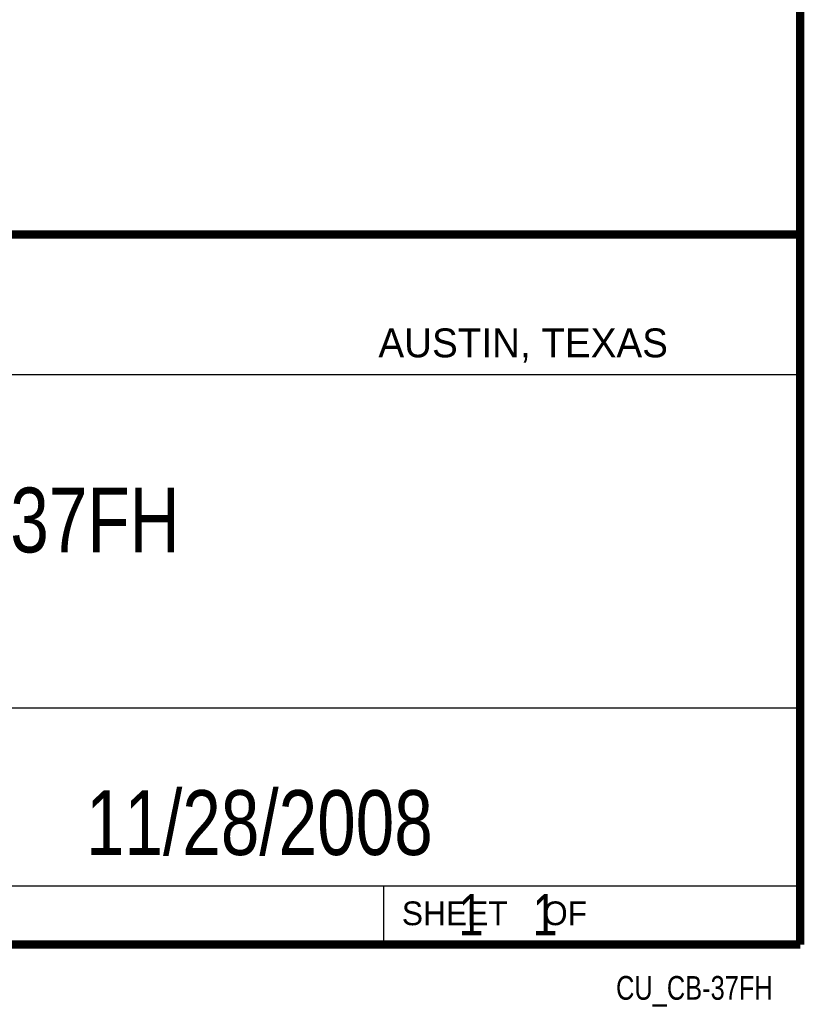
# Model space of a CAD drawing. Header units: inches. Extents: x 0.2 to 16.8, y 0.1 to 10.8.
# Tile 9 of 10: x 14.9 to 16.8, y 0.1 to 2.5. Entities that reach past the tile are written whole.
import ezdxf
from ezdxf.enums import TextEntityAlignment as Align

# ---------------------------------------------------------------- set-up
doc = ezdxf.new("R2010")
doc.units = ezdxf.units.IN
doc.header["$LTSCALE"] = 0.935
doc.header["$MEASUREMENT"] = 0
doc.layers.get('0').update_dxf_attribs({"linetype": 'CONTINUOUS'})
doc.styles.get("Standard").update_dxf_attribs({"font": 'txt', "width": 0.8})

msp = doc.modelspace()

# ---------------------------------------------------------------- linework, layer by layer
at = {"color": 2, "linetype": 'CONTINUOUS'}
for p, q in [((13.0652, 1.9695), (16.745, 1.9695)), ((16.745, 1.9695), (16.745, 0.2605)), ((13.0653, 1.6329), (16.75, 1.6329)), ((13.0652, 0.8295), (16.745, 0.8295)), ((13.0652, 0.4005), (16.745, 0.4005)), ((15.745, 0.4005), (15.745, 0.2605)), ((13.0652, 0.2605), (16.745, 0.2605)), ((15.7462, 0.2607), (16.7462, 0.2607)), ((15.7462, 0.2607), (15.7462, 0.2602)), ((15.7462, 0.2602), (16.7462, 0.2602)), ((16.7462, 0.2607), (16.7462, 0.2602))]:
    msp.add_line(p, q, dxfattribs=at)
at = {"color": 7, "linetype": 'CONTINUOUS', "const_width": 0.02}
for points in [[(16.75, 0.2586), (16.75, 10.7586)], [(11.4718, 1.9702), (16.75, 1.9707)], [(0.25, 0.2586), (16.75, 0.2586)]]:
    msp.add_lwpolyline(points, dxfattribs=at)

# ---------------------------------------------------------------- texts
at = {"color": 2, "linetype": 'CONTINUOUS'}
for s, height, p in [('AUSTIN, TEXAS', 0.069617, (15.7327, 1.6745)), ('SHEET    OF', 0.057262, (15.7892, 0.3052))]:
    msp.add_text(s, height=height, dxfattribs=at).set_placement(p)
at = {"color": 2, "linetype": 'CONTINUOUS', "width": 0.8}
msp.add_text('CU_CB-37FH', height=0.05726, dxfattribs=at).set_placement((16.6837, 0.1254), align=Align.RIGHT)
at = {"color": 7, "linetype": 'CONTINUOUS'}
for s, insert, char_height, width, attachment_point in [('CB-37FH\\P ', (14.9051, 1.3603), 0.15625, 0.875, 2), ('11/28/2008 ', (15.4455, 0.6307), 0.15625, 1.375, 2), ('    1    1', (15.8075, 0.3805), 0.1, 0.8, 1)]:
    msp.add_mtext(s, dxfattribs=dict(at, insert=insert, char_height=char_height, width=width, attachment_point=attachment_point))

doc.saveas('drawing.dxf')
